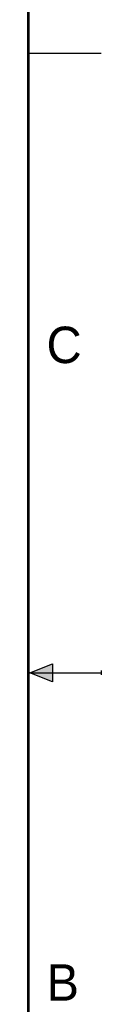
# Model space of a CAD drawing. Header units: inches. Extents: x 0 to 22, y 0 to 17.
# Tile 27 of 28: x 21.5 to 22, y 6.2 to 13. Entities that reach past the tile are written whole.
import ezdxf

# ---------------------------------------------------------------- set-up
doc = ezdxf.new("R2010")
doc.units = ezdxf.units.IN
doc.header["$LTSCALE"] = 1.21
doc.header["$MEASUREMENT"] = 0
doc.layers.get('0').update_dxf_attribs({"linetype": 'CONTINUOUS'})
doc.styles.add('TEXTSTYLE_2', font='txt')

msp = doc.modelspace()

# ---------------------------------------------------------------- hatches: boundary and pattern name
at = {"linetype": 'CONTINUOUS'}
msp.add_hatch(color=2, dxfattribs=at).paths.add_polyline_path([(21.6663, 8.5625), (21.6663, 8.4375), (21.51, 8.5)])

# ---------------------------------------------------------------- linework, layer by layer
at = {"color": 2, "linetype": 'CONTINUOUS'}
for p, q in [((22, 12.75), (21.5, 12.75)), ((21.51, 8.5), (21.6663, 8.5625)), ((21.6663, 8.5625), (21.6663, 8.4375)), ((22, 8.515), (22, 8.485)), ((21.51, 8.5), (22, 8.5)), ((21.6663, 8.4375), (21.51, 8.5))]:
    msp.add_line(p, q, dxfattribs=at)
at = {"color": 7, "linetype": 'CONTINUOUS', "const_width": 0.02}
msp.add_lwpolyline([(21.5, 0.5), (21.5, 16.5)], dxfattribs=at)

# ---------------------------------------------------------------- texts
at = {"color": 2, "linetype": 'CONTINUOUS', "char_height": 0.25, "width": 0.25, "attachment_point": 1, "line_spacing_factor": 0.9, "style": 'TEXTSTYLE_2'}
for s, insert in [('C', (21.625, 10.875)), ('B', (21.625, 6.5))]:
    msp.add_mtext(s, dxfattribs=dict(at, insert=insert))

doc.saveas('drawing.dxf')
